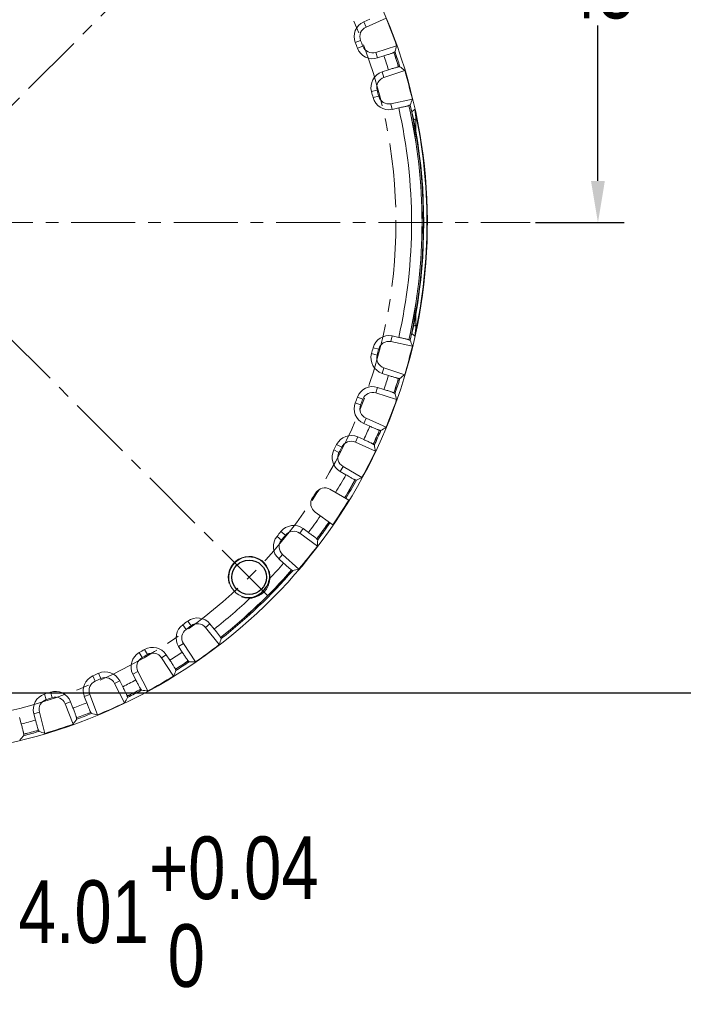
# Model space of a CAD drawing. Extents: x 695 to 3294, y -288 to 575.
# Tile 17 of 83: x 1244 to 1308, y -92 to 2. Entities that reach past the tile are written whole.
import ezdxf

# ---------------------------------------------------------------- set-up
doc = ezdxf.new("R2010")
doc.units = 0
doc.header["$LTSCALE"] = 16.335
doc.header["$PDMODE"] = 3
doc.header["$PDSIZE"] = 4
doc.linetypes.add('CENTER', pattern=[0.6, 0.375, -0.075, 0.075, -0.075])
doc.layers.get('Defpoints').update_dxf_attribs({"linetype": 'CONTINUOUS'})
doc.layers.add('3_ALL_AXES', color=7, linetype='CONTINUOUS')
doc.layers.add('6_ALL_SURFS', color=7, linetype='CONTINUOUS')
for name, color, linetype, lineweight in [('7_ALL_FEATURES', 7, 'CONTINUOUS', 15), ('dim', 3, 'CONTINUOUS', 13), ('中心', 6, 'CENTER', 13)]:
    doc.layers.add(name, color=color, linetype=linetype, lineweight=lineweight)
doc.styles.get("Standard").update_dxf_attribs({"font": 'txt', "width": 0.8})
doc.dimstyles.get("Standard").update_dxf_attribs({"dimtxt": 3, "dimasz": 3, "dimexe": 2.5, "dimexo": 0.5, "dimtad": 1, "dimdsep": 46, "dimtxsty": 'Standard', "dimcen": 0.09, "dimadec": 0, "dimazin": 0, "dimtol": 1, "dimtp": 0.01, "dimtm": 0.01, "dimtfac": 1, "dimtofl": 0, "dimtmove": 0, "dimatfit": 3, "dimfxl": 1, "dimtolj": 1, "dimarcsym": 0})

# ---------------------------------------------------------------- blocks, each defined once
blk = doc.blocks.new('*D8')
at = {"layer": 'Defpoints', "color": 0, "transparency": 16777216}
for p in [(1235.629, 27.977), (1236.15, -62.023), (1313.24, -62.023)]:
    blk.add_point(p, dxfattribs=at)
at = {"layer": 'dim', "color": 0, "lineweight": -2, "transparency": 16777216}
for p, q in [((1236.129, 27.977), (1315.74, 27.977)), ((1313.24, 23.977), (1313.24, -13.398)), ((1313.24, -58.023), (1313.24, -20.648)), ((1236.65, -62.023), (1315.74, -62.023))]:
    blk.add_line(p, q, dxfattribs=at)
at = {"layer": 'dim', "color": 0, "transparency": 16777216}
for points in [[(1312.574, 23.977), (1313.907, 23.977), (1313.24, 27.977)], [(1312.574, -58.023), (1313.907, -58.023), (1313.24, -62.023)]]:
    blk.add_solid(points, dxfattribs=at)
at = {"layer": 'dim', "color": 0, "transparency": 16777216, "insert": (1313.24, -17.023), "char_height": 6, "attachment_point": 5}
blk.add_mtext('\\A1;90', dxfattribs=at)
blk = doc.blocks.new('*D10')
at = {"layer": 'Defpoints', "color": 0, "transparency": 16777216}
for p in [(1230.074, -63.274), (1234.084, -63.273), (1234.084, -82.97)]:
    blk.add_point(p, dxfattribs=at)
at = {"layer": 'dim', "color": 0, "lineweight": -2, "transparency": 16777216}
for p, q in [((1230.074, -63.774), (1230.074, -85.47)), ((1234.084, -63.773), (1234.084, -85.47)), ((1226.074, -82.97), (1222.074, -82.97)), ((1238.084, -82.97), (1242.084, -82.97))]:
    blk.add_line(p, q, dxfattribs=at)
at = {"layer": 'dim', "color": 0, "transparency": 16777216}
for points in [[(1226.074, -82.304), (1226.074, -83.637), (1230.074, -82.97)], [(1238.084, -82.304), (1238.084, -83.637), (1234.084, -82.97)]]:
    blk.add_solid(points, dxfattribs=at)
at = {"layer": 'dim', "color": 0, "transparency": 16777216, "insert": (1258.309, -82.97), "char_height": 6, "attachment_point": 5}
blk.add_mtext('\\A1;4.01\\S+0.04^  0;', dxfattribs=at)
blk = doc.blocks.new('*D11')
at = {"layer": 'Defpoints', "color": 0, "transparency": 16777216}
for p in [(1204.976, 22.593), (1259.181, -56.64)]:
    blk.add_point(p, dxfattribs=at)
at = {"layer": 'dim', "color": 0, "lineweight": -2, "transparency": 16777216}
for p, q in [((1212.765, 11.208), (1207.235, 19.292)), ((1216.765, 11.208), (1212.765, 11.208))]:
    blk.add_line(p, q, dxfattribs=at)
at = {"layer": 'dim', "color": 0, "transparency": 16777216}
blk.add_solid([(1207.785, 19.668), (1206.685, 18.915), (1204.976, 22.593)], dxfattribs=at)
at = {"layer": 'dim', "color": 0, "transparency": 16777216, "insert": (1223.79, 11.208), "char_height": 6, "attachment_point": 5}
blk.add_mtext('\\A1;∅96', dxfattribs=at)
blk = doc.blocks.new('*D14')
at = {"layer": 'Defpoints', "color": 0, "transparency": 16777216}
for p in [(1250.4, 30.572), (1213.758, -64.619)]:
    blk.add_point(p, dxfattribs=at)
at = {"layer": 'dim', "color": 0, "lineweight": -2, "transparency": 16777216}
for p, q in [((1256.594, 46.664), (1251.837, 34.305)), ((1260.594, 46.664), (1256.594, 46.664)), ((1232.079, -17.523), (1232.079, -16.523)), ((1231.579, -17.023), (1232.579, -17.023))]:
    blk.add_line(p, q, dxfattribs=at)
at = {"layer": 'dim', "color": 0, "transparency": 16777216}
blk.add_solid([(1251.214, 34.545), (1252.459, 34.066), (1250.4, 30.572)], dxfattribs=at)
at = {"layer": 'dim', "color": 0, "transparency": 16777216, "insert": (1268.819, 46.664), "char_height": 6, "attachment_point": 5}
blk.add_mtext('\\A1;∅102', dxfattribs=at)
blk = doc.blocks.new('*D15')
at = {"layer": 'Defpoints', "color": 0, "transparency": 16777216}
for p in [(1236.129, 27.977), (1292.925, -17.023), (1299.413, -17.023)]:
    blk.add_point(p, dxfattribs=at)
at = {"layer": 'dim', "color": 0, "lineweight": -2, "transparency": 16777216}
for p, q in [((1236.629, 27.977), (1301.913, 27.977)), ((1299.413, 23.977), (1299.413, 9.102)), ((1299.413, -13.023), (1299.413, 1.852)), ((1293.425, -17.023), (1301.913, -17.023))]:
    blk.add_line(p, q, dxfattribs=at)
at = {"layer": 'dim', "color": 0, "transparency": 16777216}
for points in [[(1298.746, 23.977), (1300.079, 23.977), (1299.413, 27.977)], [(1298.746, -13.023), (1300.079, -13.023), (1299.413, -17.023)]]:
    blk.add_solid(points, dxfattribs=at)
at = {"layer": 'dim', "color": 0, "transparency": 16777216, "insert": (1299.413, 5.477), "char_height": 6, "attachment_point": 5}
blk.add_mtext('\\A1;45', dxfattribs=at)
blk = doc.blocks.new('*D21')
at = {"layer": 'Defpoints', "color": 0, "transparency": 16777216}
for p in [(1196.394, 18.661), (1202.861, -0.155), (1160.788, -17.023), (1292.925, -17.023), (1267.763, -52.708)]:
    blk.add_point(p, dxfattribs=at)
at = {"layer": 'dim', "color": 0, "lineweight": -2, "transparency": 16777216}
for start, end in [(141.79715, 150.65079), (164.02395, 173.20285)]:
    blk.add_arc((1232.079, -17.023), 33.737, start, end, dxfattribs=at)
at = {"layer": 'dim', "color": 0, "transparency": 16777216}
for points in [[(1205.068, 4.284), (1206.066, 3.399), (1208.223, 6.832)], [(1199.244, -13.07), (1197.913, -12.991), (1198.341, -17.023)]]:
    blk.add_solid(points, dxfattribs=at)
at = {"layer": 'dim', "color": 0, "transparency": 16777216, "insert": (1200.909, -4.113), "char_height": 6, "attachment_point": 5}
blk.add_mtext('\\A1;45°', dxfattribs=at)

msp = doc.modelspace()

# ---------------------------------------------------------------- linework, layer by layer
at = {"layer": '3_ALL_AXES', "color": 7, "linetype": 'Continuous'}
msp.add_circle((1266.02, -50.965), 1.65, dxfattribs=at)
at = {"layer": '6_ALL_SURFS', "color": 7, "linetype": 'Continuous'}
msp.add_open_spline([(1266.16, -52.909), (1266.274, -52.901), (1266.498, -52.85), (1266.912, -52.662), (1267.365, -52.31), (1267.717, -51.857), (1267.906, -51.442), (1267.957, -51.218), (1267.965, -51.105)], degree=3, knots=[0, 0, 0, 0, 0.125164, 0.25019, 0.499998, 0.74981, 0.874836, 1, 1, 1, 1], dxfattribs=at)
at = {"layer": '7_ALL_FEATURES', "color": 7, "linetype": 'Continuous'}
for p, q in [((1277.573, 2.461), (1276.988, 2.2)), ((1279.125, 2.551), (1277.213, 1.697)), ((1278.146, -0.734), (1280.139, -0.09)), ((1279.873, -0.714), (1279.868, -0.73)), ((1278.316, -1.259), (1278.925, -1.062)), ((1279.36, -2.401), (1278.751, -2.6)), ((1280.914, -2.473), (1278.923, -3.124)), ((1280.318, -2.115), (1280.331, -2.125)), ((1279.596, -5.639), (1281.646, -5.207)), ((1280.337, -6.046), (1279.71, -6.178)), ((1281.316, -5.8), (1281.31, -5.815)), ((1280.337, -28.001), (1279.71, -27.869)), ((1281.31, -28.232), (1281.316, -28.247)), ((1279.596, -28.408), (1281.646, -28.84)), ((1280.914, -31.573), (1278.923, -30.923)), ((1279.36, -31.646), (1278.751, -31.447)), ((1280.331, -31.922), (1280.318, -31.932)), ((1278.316, -32.788), (1278.925, -32.985)), ((1278.146, -33.313), (1280.139, -33.957)), ((1279.868, -33.317), (1279.873, -33.333)), ((1279.125, -36.598), (1277.213, -35.743)), ((1277.573, -36.508), (1276.988, -36.247)), ((1276.414, -37.535), (1277, -37.794)), ((1278.509, -36.884), (1278.496, -36.893)), ((1276.191, -38.039), (1278.106, -38.888)), ((1277.903, -38.223), (1277.906, -38.239)), ((1276.821, -41.409), (1275.009, -40.359)), ((1275.287, -41.157), (1274.733, -40.836)), ((1276.179, -41.628), (1276.165, -41.636)), ((1273.753, -42.535), (1275.568, -43.579)), ((1274.027, -45.952), (1272.335, -44.718)), ((1270.858, -46.751), (1272.554, -47.979)), ((1271.181, -46.304), (1271.7, -46.68)), ((1272.494, -47.287), (1272.494, -47.303)), ((1270.774, -50.178), (1269.219, -48.774)), ((1269.325, -49.613), (1268.85, -49.184)), ((1270.1, -50.26), (1270.084, -50.264)), ((1262.674, -55.924), (1262.27, -55.427)), ((1263.163, -57.401), (1261.842, -55.775)), ((1259.736, -57.305), (1260.874, -59.064)), ((1263.284, -56.717), (1263.279, -56.732)), ((1258.44, -58.909), (1258.091, -58.373)), ((1259.273, -57.605), (1259.621, -58.143)), ((1258.772, -60.429), (1257.629, -58.674)), ((1260.202, -58.968), (1260.186, -58.968)), ((1254.882, -60.225), (1255.172, -60.796)), ((1255.374, -59.976), (1256.322, -61.843)), ((1258.964, -59.761), (1258.958, -59.776)), ((1254.089, -62.981), (1253.135, -61.116)), ((1253.918, -61.436), (1253.626, -60.865)), ((1250.756, -62.175), (1251.504, -64.132)), ((1255.664, -61.678), (1255.648, -61.676)), ((1249.164, -65.03), (1248.411, -63.076)), ((1249.156, -63.475), (1248.925, -62.877)), ((1250.242, -62.372), (1250.47, -62.97)), ((1254.35, -62.337), (1254.342, -62.351)), ((1245.567, -64.641), (1245.402, -64.022)), ((1245.935, -63.88), (1246.474, -65.904)), ((1250.867, -63.898), (1250.851, -63.895)), ((1244.207, -65.006), (1244.04, -64.387)), ((1249.491, -64.417), (1249.482, -64.43)), ((1245.864, -65.605), (1245.849, -65.6)), ((1244.442, -65.977), (1244.431, -65.989))]:
    msp.add_line(p, q, dxfattribs=at)
at = {"layer": '7_ALL_FEATURES', "color": 9, "linetype": 'Continuous'}
for p, q in [((1276.988, 2.2), (1277.213, 1.697)), ((1276.176, 0.219), (1276.69, 0.419)), ((1276.387, -0.33), (1276.903, -0.135)), ((1278.316, -1.259), (1278.146, -0.734)), ((1278.751, -2.6), (1278.923, -3.124)), ((1277.737, -4.485), (1278.269, -4.339)), ((1277.889, -5.053), (1278.423, -4.913)), ((1279.71, -6.178), (1279.596, -5.639)), ((1279.596, -28.408), (1279.71, -27.869)), ((1278.423, -29.134), (1277.889, -28.994)), ((1278.269, -29.708), (1277.737, -29.562)), ((1278.923, -30.923), (1278.751, -31.447)), ((1278.146, -33.313), (1278.316, -32.788)), ((1276.903, -33.912), (1276.387, -33.717)), ((1276.69, -34.466), (1276.176, -34.266)), ((1277.213, -35.743), (1276.988, -36.247)), ((1276.191, -38.039), (1276.414, -37.535)), ((1274.892, -38.504), (1274.399, -38.257)), ((1274.622, -39.034), (1274.133, -38.781)), ((1275.009, -40.359), (1274.733, -40.836)), ((1269.116, -47.398), (1268.69, -47.049)), ((1269.49, -46.936), (1269.06, -46.592)), ((1270.858, -46.751), (1271.181, -46.304)), ((1269.219, -48.774), (1268.85, -49.184)), ((1259.671, -55.501), (1259.993, -55.949)), ((1260.147, -55.156), (1260.473, -55.6)), ((1262.27, -55.427), (1261.842, -55.775)), ((1259.273, -57.605), (1259.736, -57.305)), ((1255.498, -58.175), (1255.771, -58.654)), ((1256.007, -57.881), (1256.286, -58.357)), ((1258.091, -58.373), (1257.629, -58.674)), ((1251.605, -60.158), (1251.832, -60.661)), ((1254.882, -60.225), (1255.374, -59.976)), ((1251.068, -60.397), (1251.29, -60.902)), ((1253.626, -60.865), (1253.135, -61.116)), ((1246.431, -62.145), (1246.598, -62.67)), ((1246.989, -61.963), (1247.163, -62.486)), ((1250.242, -62.372), (1250.756, -62.175)), ((1248.925, -62.877), (1248.411, -63.076)), ((1245.402, -64.022), (1245.935, -63.88))]:
    msp.add_line(p, q, dxfattribs=at)
at = {"layer": '7_ALL_FEATURES', "color": 7, "linetype": 'Continuous'}
for centre, radius, start, end in [((1232.079, -17.023), 51, 229.74091, 168.61894), ((1277.621, 0.784), 1.551, 114.09, 201.35544), ((1232.079, -17.023), 50.956, 19.40897, 22.59103), ((1277.621, 0.784), 1, 114.09, 201.35544), ((1232.079, -17.023), 47.349, 20.64456, 21.35544), ((1232.079, -17.023), 47.9, 20.64456, 21.35544), ((1277.839, 0.217), 1.551, 200.64456, 287.91), ((1277.839, 0.217), 1, 200.64456, 287.91), ((1232.079, -17.023), 50.5, 17.15844, 18.84156), ((1279.233, -4.074), 1.551, 108.09, 195.35544), ((1232.079, -17.023), 50.956, 13.40897, 16.59103), ((1279.233, -4.074), 1, 108.09, 195.35544), ((1232.079, -17.023), 47.349, 14.64456, 15.35544), ((1232.079, -17.023), 47.9, 14.64456, 15.35544), ((1279.39, -4.66), 1.551, 194.64456, 281.91), ((1279.39, -4.66), 1, 194.64456, 281.91), ((1232.079, -17.023), 50.5, 347.15844, 12.84156), ((1232.079, -17.023), 50.654, 347.91819, 12.08181), ((1276.934, -7.213), 5.046, 359.83681, 12.08749), ((1704.64, -8.241), 422.661, 179.86258, 180.00423), ((1636.565, -25.885), 354.586, 179.98217, 180.15102), ((1276.931, -26.834), 5.049, 347.9159, 0.15981), ((1279.39, -29.386), 1.551, 78.09, 165.35544), ((1232.079, -17.023), 47.349, 344.64456, 345.35544), ((1232.079, -17.023), 47.9, 344.64456, 345.35544), ((1279.39, -29.386), 1, 78.09, 165.35544), ((1232.079, -17.023), 50.956, 343.40897, 346.59103), ((1279.233, -29.972), 1.551, 164.64456, 251.91), ((1279.233, -29.972), 1, 164.64456, 251.91), ((1232.079, -17.023), 50.5, 341.15844, 342.84156), ((1277.839, -34.264), 1.551, 72.09, 159.35544), ((1232.079, -17.023), 47.349, 338.64456, 339.35544), ((1232.079, -17.023), 47.9, 338.64456, 339.35544), ((1277.839, -34.264), 1, 72.09, 159.35544), ((1277.621, -34.83), 1.551, 158.64456, 245.91), ((1277.621, -34.83), 1, 158.64456, 245.91), ((1232.079, -17.023), 50.956, 337.40897, 340.59103), ((1275.786, -38.953), 1.551, 66.09, 153.35544), ((1232.079, -17.023), 50.5, 335.15844, 336.84156), ((1232.079, -17.023), 47.349, 332.64456, 333.35544), ((1232.079, -17.023), 47.9, 332.64456, 333.35544), ((1275.786, -38.953), 1, 66.09, 153.35544), ((1275.51, -39.493), 1.551, 152.64456, 239.91), ((1275.51, -39.493), 1, 152.64456, 239.91), ((1232.079, -17.023), 50.956, 331.40897, 334.59103), ((1273.254, -43.401), 1, 60.09, 147.35544), ((1232.079, -17.023), 50.5, 328.57748, 330.84156), ((1232.079, -17.023), 47.9, 326.64456, 327.35544), ((1272.924, -43.91), 1, 146.64456, 233.91), ((1232.079, -17.023), 50.956, 325.40897, 328.59103), ((1270.271, -47.561), 1.551, 54.09, 141.35544), ((1232.079, -17.023), 50.5, 323.15844, 325.42252), ((1269.889, -48.032), 1.551, 140.64456, 227.91), ((1232.079, -17.023), 47.349, 320.64456, 321.35544), ((1232.079, -17.023), 47.9, 320.64456, 321.35544), ((1270.271, -47.561), 1, 54.09, 141.35544), ((1269.889, -48.032), 1, 140.64456, 227.91), ((1232.079, -17.023), 50.956, 319.40897, 322.59103), ((1266.02, -50.965), 1.95, 355.86617, 274.13758), ((1232.079, -17.023), 50.5, 308.15834, 318.84156), ((1260.575, -56.762), 1.551, 125.6446, 212.912), ((1232.079, -17.023), 47.349, 305.6446, 306.3554), ((1232.079, -17.023), 47.9, 305.6446, 306.3554), ((1261.066, -56.405), 1.551, 39.088, 126.3554), ((1261.066, -56.405), 1, 39.088, 126.3554), ((1260.575, -56.762), 1, 125.6446, 212.912), ((1232.079, -17.023), 50.956, 304.40909, 307.59091), ((1256.266, -59.523), 1.551, 119.6446, 206.912), ((1232.079, -17.023), 47.349, 299.6446, 300.3554), ((1232.079, -17.023), 47.9, 299.6446, 300.3554), ((1256.791, -59.22), 1.551, 33.088, 120.3554), ((1256.791, -59.22), 1, 33.088, 120.3554), ((1256.266, -59.523), 1, 119.6446, 206.912), ((1232.079, -17.023), 50.5, 302.15834, 303.84166), ((1232.079, -17.023), 47.349, 293.6446, 294.3554), ((1252.245, -61.572), 1.551, 27.088, 114.3554), ((1251.691, -61.818), 1.551, 113.6446, 200.912), ((1251.691, -61.818), 1, 113.6446, 200.912), ((1232.079, -17.023), 47.9, 293.6446, 294.3554), ((1252.245, -61.572), 1, 27.088, 114.3554), ((1232.079, -17.023), 50.956, 298.40909, 301.59091), ((1246.901, -63.623), 1.551, 107.6446, 194.912), ((1232.079, -17.023), 47.349, 287.6446, 288.3554), ((1247.478, -63.435), 1.551, 21.088, 108.3554), ((1232.079, -17.023), 50.5, 296.15834, 297.84166), ((1246.901, -63.623), 1, 107.6446, 194.912), ((1232.079, -17.023), 47.9, 287.6446, 288.3554), ((1247.478, -63.435), 1, 21.088, 108.3554), ((1232.079, -17.023), 50.956, 292.40909, 295.59091), ((1232.079, -17.023), 50.5, 290.15834, 291.84166), ((1232.079, -17.023), 50.5, 284.15834, 285.84166), ((1232.079, -17.023), 50.956, 286.40909, 289.59091)]:
    msp.add_arc(centre, radius, start, end, dxfattribs=at)
at = {"layer": '7_ALL_FEATURES', "color": 9, "linetype": 'Continuous'}
for centre, radius, start, end in [((1232.079, -17.023), 50.491, 17.17365, 18.82635), ((1232.079, -17.023), 50.621, 17.15126, 18.84874), ((1232.079, -17.023), 49.491, 17.18493, 18.81507), ((1232.079, -17.023), 49.491, 347.18493, 12.81507), ((1232.079, -17.023), 50.491, 347.17365, 12.82635), ((1232.079, -17.023), 50.621, 347.15126, 12.84874), ((1273.684, 1.532), 11.229, 314.90304, 316.78616), ((1232.079, -17.023), 50.962, 347.6876, 12.3124), ((1259.703, -43.227), 42.335, 58.25028, 58.66058), ((1232.079, -17.023), 50.662, 350.05296, 9.94704), ((1259.709, 9.17), 42.323, 301.34568, 301.74976), ((1273.735, -35.53), 11.158, 43.20787, 45.10294), ((1232.079, -17.023), 49.491, 341.18493, 342.81507), ((1232.079, -17.023), 50.491, 341.17365, 342.82635), ((1232.079, -17.023), 50.621, 341.15126, 342.84874), ((1232.079, -17.023), 49.491, 335.18493, 336.81507), ((1232.079, -17.023), 50.491, 335.17365, 336.82635), ((1232.079, -17.023), 50.621, 335.15126, 336.84874), ((1232.079, -17.023), 49.491, 328.54664, 330.81507), ((1232.079, -17.023), 50.491, 328.57721, 330.82635), ((1232.079, -17.023), 50.621, 328.58109, 330.84874), ((1232.079, -17.023), 49.491, 323.18493, 325.45336), ((1232.079, -17.023), 50.491, 323.17365, 325.42279), ((1232.079, -17.023), 50.621, 323.15126, 325.41891), ((1232.079, -17.023), 49.491, 316.47724, 318.81507), ((1232.079, -17.023), 50.491, 308.17355, 318.82635), ((1232.079, -17.023), 50.621, 308.15116, 318.84874), ((1232.079, -17.023), 49.491, 308.18487, 313.52287), ((1232.079, -17.023), 49.491, 302.18487, 303.81513), ((1232.079, -17.023), 50.491, 302.17355, 303.82645), ((1232.079, -17.023), 50.621, 302.15116, 303.84884), ((1232.079, -17.023), 49.491, 296.18487, 297.81513), ((1232.079, -17.023), 50.491, 296.17355, 297.82645), ((1232.079, -17.023), 50.621, 296.15116, 297.84884), ((1232.079, -17.023), 49.491, 290.18487, 291.81513), ((1232.079, -17.023), 50.491, 290.17355, 291.82645), ((1232.079, -17.023), 50.621, 290.15116, 291.84884), ((1232.079, -17.023), 49.491, 284.18487, 285.81513), ((1232.079, -17.023), 50.491, 284.17355, 285.82645), ((1232.079, -17.023), 50.621, 284.15116, 285.84884)]:
    msp.add_arc(centre, radius, start, end, dxfattribs=at)
at = {"layer": '7_ALL_FEATURES', "color": 7, "linetype": 'Continuous'}
for centre, major_axis, start_param, end_param in [((1213.608, 40.128), (-27.709, 85.737), -2.28813, -2.280736), ((1250.728, -74.116), (-27.978, 85.65), -0.860856, -0.853463), ((1219.683, 41.745), (-18.595, 88.164), -2.28813, -2.280736), ((1219.683, -75.792), (18.595, 88.164), -0.860856, -0.853463), ((1250.728, 40.069), (27.978, 85.65), -2.28813, -2.280736), ((1213.608, -74.174), (27.709, 85.737), -0.860856, -0.853463), ((1256.594, 37.807), (36.778, 82.256), -2.28813, -2.280736), ((1207.736, -71.931), (36.519, 82.371), -0.860856, -0.853463), ((1262.191, 34.944), (45.174, 77.961), -2.28813, -2.280736), ((1196.852, -65.67), (52.847, 72.979), -0.860856, -0.853463), ((1272.338, 27.548), (60.396, 66.865), -2.28813, -2.280736), ((1185.459, -54.894), (69.938, 56.813), -0.860831, -0.853438), ((1282.502, 15.612), (75.644, 48.959), -2.288155, -2.280761), ((1181.756, -49.813), (75.494, 49.191), -0.860831, -0.853438), ((1285.637, 10.162), (80.348, 40.784), -2.288155, -2.280761), ((1178.604, -44.374), (80.222, 41.03), -0.860831, -0.853438), ((1288.185, 4.415), (84.171, 32.162), -2.288155, -2.280761), ((1176.038, -38.634), (84.071, 32.42), -0.860831, -0.853438), ((1290.119, -1.567), (87.071, 23.187), -2.288155, -2.280761), ((1174.086, -32.658), (87, 23.455), -0.860831, -0.853438)]:
    msp.add_ellipse(centre, major_axis=major_axis, ratio=0.745432, start_param=start_param, end_param=end_param, dxfattribs=at)
for points, knots in [([(1279.868, -0.73), (1279.868, -0.732), (1279.86, -0.736), (1279.847, -0.743), (1279.823, -0.753), (1279.792, -0.765), (1279.752, -0.781), (1279.684, -0.806), (1279.582, -0.842), (1279.441, -0.891), (1279.28, -0.945), (1279.106, -1.003), (1278.986, -1.042), (1278.925, -1.062)], [0, 0, 0, 0, 0.006852, 0.022759, 0.047765, 0.081729, 0.124319, 0.175123, 0.299535, 0.450195, 0.621526, 0.807319, 1, 1, 1, 1]), ([(1279.985, -0.669), (1279.985, -0.67), (1279.981, -0.672), (1279.976, -0.675), (1279.967, -0.679), (1279.948, -0.687), (1279.916, -0.699), (1279.888, -0.709), (1279.873, -0.714)], [0, 0, 0, 0, 0.023487, 0.076568, 0.159656, 0.27235, 0.583338, 1, 1, 1, 1]), ([(1279.36, -2.401), (1279.421, -2.381), (1279.542, -2.342), (1279.716, -2.286), (1279.878, -2.236), (1280.02, -2.193), (1280.125, -2.162), (1280.195, -2.142), (1280.236, -2.131), (1280.268, -2.123), (1280.293, -2.117), (1280.308, -2.115), (1280.317, -2.114), (1280.318, -2.115)], [0, 0, 0, 0, 0.192681, 0.378474, 0.549805, 0.700465, 0.824877, 0.875681, 0.918271, 0.952235, 0.977241, 0.993148, 1, 1, 1, 1]), ([(1280.331, -2.125), (1280.347, -2.12), (1280.375, -2.112), (1280.408, -2.103), (1280.428, -2.099), (1280.438, -2.096), (1280.444, -2.096), (1280.447, -2.095), (1280.448, -2.096)], [0, 0, 0, 0, 0.416662, 0.72765, 0.840344, 0.923432, 0.976513, 1, 1, 1, 1]), ([(1281.31, -5.815), (1281.309, -5.817), (1281.301, -5.819), (1281.287, -5.825), (1281.262, -5.833), (1281.23, -5.842), (1281.189, -5.853), (1281.118, -5.871), (1281.013, -5.896), (1280.868, -5.93), (1280.703, -5.967), (1280.523, -6.006), (1280.4, -6.033), (1280.337, -6.046)], [0, 0, 0, 0, 0.006852, 0.022759, 0.047765, 0.081729, 0.124319, 0.175123, 0.299535, 0.450195, 0.621526, 0.807319, 1, 1, 1, 1]), ([(1281.432, -5.767), (1281.431, -5.767), (1281.428, -5.769), (1281.423, -5.771), (1281.413, -5.774), (1281.393, -5.78), (1281.36, -5.788), (1281.332, -5.796), (1281.316, -5.8)], [0, 0, 0, 0, 0.023487, 0.076568, 0.159656, 0.27235, 0.583338, 1, 1, 1, 1]), ([(1280.337, -28.001), (1280.4, -28.014), (1280.523, -28.04), (1280.703, -28.08), (1280.868, -28.117), (1281.013, -28.151), (1281.118, -28.176), (1281.189, -28.194), (1281.23, -28.205), (1281.262, -28.214), (1281.287, -28.221), (1281.301, -28.227), (1281.309, -28.23), (1281.31, -28.232)], [0, 0, 0, 0, 0.192681, 0.378474, 0.549805, 0.700465, 0.824877, 0.875681, 0.918271, 0.952235, 0.977241, 0.993148, 1, 1, 1, 1]), ([(1281.316, -28.247), (1281.332, -28.251), (1281.36, -28.258), (1281.393, -28.267), (1281.413, -28.273), (1281.423, -28.276), (1281.428, -28.278), (1281.431, -28.279), (1281.432, -28.28)], [0, 0, 0, 0, 0.416662, 0.72765, 0.840344, 0.923432, 0.976513, 1, 1, 1, 1]), ([(1280.318, -31.932), (1280.317, -31.933), (1280.308, -31.931), (1280.293, -31.93), (1280.268, -31.924), (1280.236, -31.916), (1280.195, -31.904), (1280.125, -31.885), (1280.02, -31.854), (1279.878, -31.811), (1279.716, -31.76), (1279.542, -31.705), (1279.421, -31.666), (1279.36, -31.646)], [0, 0, 0, 0, 0.006852, 0.022759, 0.047765, 0.081729, 0.124319, 0.175123, 0.299535, 0.450195, 0.621526, 0.807319, 1, 1, 1, 1]), ([(1280.448, -31.951), (1280.447, -31.952), (1280.444, -31.951), (1280.438, -31.951), (1280.428, -31.948), (1280.408, -31.944), (1280.375, -31.935), (1280.347, -31.926), (1280.331, -31.922)], [0, 0, 0, 0, 0.023487, 0.076568, 0.159656, 0.27235, 0.583338, 1, 1, 1, 1]), ([(1278.925, -32.985), (1278.986, -33.005), (1279.106, -33.044), (1279.28, -33.102), (1279.441, -33.156), (1279.582, -33.205), (1279.684, -33.241), (1279.752, -33.266), (1279.792, -33.281), (1279.823, -33.294), (1279.847, -33.304), (1279.86, -33.311), (1279.868, -33.315), (1279.868, -33.317)], [0, 0, 0, 0, 0.192681, 0.378474, 0.549805, 0.700465, 0.824877, 0.875681, 0.918271, 0.952235, 0.977241, 0.993148, 1, 1, 1, 1]), ([(1279.873, -33.333), (1279.888, -33.338), (1279.916, -33.348), (1279.948, -33.36), (1279.967, -33.368), (1279.976, -33.372), (1279.981, -33.375), (1279.985, -33.377), (1279.985, -33.377)], [0, 0, 0, 0, 0.416662, 0.72765, 0.840344, 0.923432, 0.976513, 1, 1, 1, 1]), ([(1278.496, -36.893), (1278.494, -36.894), (1278.486, -36.891), (1278.471, -36.888), (1278.447, -36.879), (1278.415, -36.868), (1278.376, -36.852), (1278.308, -36.826), (1278.208, -36.784), (1278.07, -36.726), (1277.915, -36.659), (1277.747, -36.586), (1277.632, -36.534), (1277.573, -36.508)], [0, 0, 0, 0, 0.006852, 0.022759, 0.047765, 0.081729, 0.124319, 0.175123, 0.299535, 0.450195, 0.621526, 0.807319, 1, 1, 1, 1]), ([(1278.623, -36.925), (1278.622, -36.926), (1278.619, -36.925), (1278.613, -36.924), (1278.603, -36.92), (1278.584, -36.914), (1278.552, -36.901), (1278.525, -36.89), (1278.509, -36.884)], [0, 0, 0, 0, 0.023487, 0.076568, 0.159656, 0.27235, 0.583338, 1, 1, 1, 1]), ([(1277, -37.794), (1277.059, -37.82), (1277.174, -37.872), (1277.341, -37.948), (1277.495, -38.018), (1277.63, -38.081), (1277.728, -38.128), (1277.793, -38.161), (1277.831, -38.18), (1277.861, -38.196), (1277.883, -38.208), (1277.895, -38.216), (1277.903, -38.221), (1277.903, -38.223)], [0, 0, 0, 0, 0.192681, 0.378474, 0.549805, 0.700465, 0.824877, 0.875681, 0.918271, 0.952235, 0.977241, 0.993148, 1, 1, 1, 1]), ([(1277.906, -38.239), (1277.921, -38.246), (1277.948, -38.259), (1277.978, -38.274), (1277.996, -38.284), (1278.005, -38.289), (1278.01, -38.293), (1278.013, -38.295), (1278.013, -38.295)], [0, 0, 0, 0, 0.416662, 0.72765, 0.840344, 0.923432, 0.976513, 1, 1, 1, 1]), ([(1276.165, -41.636), (1276.163, -41.637), (1276.155, -41.633), (1276.14, -41.628), (1276.117, -41.617), (1276.087, -41.603), (1276.049, -41.583), (1275.985, -41.549), (1275.889, -41.498), (1275.759, -41.426), (1275.611, -41.343), (1275.452, -41.252), (1275.343, -41.189), (1275.287, -41.157)], [0, 0, 0, 0, 0.006852, 0.022759, 0.047765, 0.081729, 0.124319, 0.175123, 0.299535, 0.450195, 0.621526, 0.807319, 1, 1, 1, 1]), ([(1276.288, -41.682), (1276.287, -41.682), (1276.283, -41.681), (1276.278, -41.679), (1276.268, -41.675), (1276.25, -41.666), (1276.22, -41.65), (1276.194, -41.636), (1276.179, -41.628)], [0, 0, 0, 0, 0.023487, 0.076568, 0.159656, 0.27235, 0.583338, 1, 1, 1, 1]), ([(1271.7, -46.68), (1271.752, -46.718), (1271.854, -46.792), (1272.002, -46.901), (1272.138, -47.002), (1272.256, -47.092), (1272.343, -47.158), (1272.399, -47.203), (1272.433, -47.23), (1272.458, -47.252), (1272.478, -47.268), (1272.488, -47.279), (1272.495, -47.285), (1272.494, -47.287)], [0, 0, 0, 0, 0.192681, 0.378474, 0.549805, 0.700465, 0.824877, 0.875681, 0.918271, 0.952235, 0.977241, 0.993148, 1, 1, 1, 1]), ([(1272.494, -47.303), (1272.507, -47.314), (1272.53, -47.332), (1272.557, -47.353), (1272.572, -47.366), (1272.58, -47.373), (1272.584, -47.377), (1272.586, -47.38), (1272.586, -47.381)], [0, 0, 0, 0, 0.416662, 0.72765, 0.840344, 0.923432, 0.976513, 1, 1, 1, 1]), ([(1270.084, -50.264), (1270.082, -50.264), (1270.075, -50.259), (1270.062, -50.252), (1270.042, -50.236), (1270.015, -50.215), (1269.982, -50.188), (1269.926, -50.142), (1269.843, -50.072), (1269.731, -49.974), (1269.604, -49.862), (1269.467, -49.74), (1269.373, -49.656), (1269.325, -49.613)], [0, 0, 0, 0, 0.006852, 0.022759, 0.047765, 0.081729, 0.124319, 0.175123, 0.299535, 0.450195, 0.621526, 0.807319, 1, 1, 1, 1]), ([(1270.195, -50.334), (1270.194, -50.335), (1270.191, -50.333), (1270.186, -50.33), (1270.177, -50.323), (1270.161, -50.311), (1270.135, -50.289), (1270.113, -50.271), (1270.1, -50.26)], [0, 0, 0, 0, 0.023487, 0.076568, 0.159656, 0.27235, 0.583338, 1, 1, 1, 1]), ([(1262.674, -55.924), (1262.715, -55.974), (1262.794, -56.073), (1262.909, -56.216), (1263.014, -56.349), (1263.105, -56.466), (1263.171, -56.553), (1263.214, -56.611), (1263.24, -56.645), (1263.259, -56.673), (1263.273, -56.694), (1263.28, -56.707), (1263.285, -56.714), (1263.284, -56.717)], [0, 0, 0, 0, 0.192681, 0.378474, 0.549804, 0.700465, 0.824877, 0.875681, 0.918271, 0.952235, 0.977241, 0.993148, 1, 1, 1, 1]), ([(1263.279, -56.732), (1263.29, -56.745), (1263.307, -56.769), (1263.327, -56.796), (1263.339, -56.813), (1263.345, -56.821), (1263.347, -56.827), (1263.349, -56.83), (1263.349, -56.831)], [0, 0, 0, 0, 0.416662, 0.72765, 0.840343, 0.923432, 0.976512, 1, 1, 1, 1]), ([(1260.186, -58.968), (1260.184, -58.968), (1260.178, -58.961), (1260.168, -58.95), (1260.152, -58.93), (1260.132, -58.903), (1260.107, -58.868), (1260.065, -58.809), (1260.003, -58.72), (1259.92, -58.596), (1259.826, -58.455), (1259.725, -58.302), (1259.656, -58.196), (1259.621, -58.143)], [0, 0, 0, 0, 0.006852, 0.022759, 0.047765, 0.081729, 0.124319, 0.175123, 0.299535, 0.450196, 0.621526, 0.807319, 1, 1, 1, 1]), ([(1258.44, -58.909), (1258.475, -58.963), (1258.544, -59.069), (1258.643, -59.224), (1258.733, -59.367), (1258.812, -59.493), (1258.869, -59.586), (1258.906, -59.648), (1258.927, -59.685), (1258.943, -59.715), (1258.956, -59.737), (1258.961, -59.751), (1258.965, -59.759), (1258.964, -59.761)], [0, 0, 0, 0, 0.192681, 0.378474, 0.549804, 0.700465, 0.824877, 0.875681, 0.918271, 0.952235, 0.977241, 0.993148, 1, 1, 1, 1]), ([(1260.275, -59.064), (1260.274, -59.064), (1260.271, -59.062), (1260.267, -59.057), (1260.261, -59.049), (1260.248, -59.033), (1260.228, -59.006), (1260.212, -58.982), (1260.202, -58.968)], [0, 0, 0, 0, 0.023488, 0.076568, 0.159657, 0.27235, 0.583338, 1, 1, 1, 1]), ([(1258.958, -59.776), (1258.967, -59.79), (1258.982, -59.815), (1258.999, -59.845), (1259.009, -59.862), (1259.013, -59.872), (1259.016, -59.877), (1259.017, -59.88), (1259.017, -59.881)], [0, 0, 0, 0, 0.416662, 0.72765, 0.840343, 0.923432, 0.976512, 1, 1, 1, 1]), ([(1255.648, -61.676), (1255.645, -61.676), (1255.641, -61.668), (1255.631, -61.657), (1255.618, -61.635), (1255.601, -61.606), (1255.579, -61.569), (1255.544, -61.506), (1255.492, -61.41), (1255.422, -61.279), (1255.343, -61.129), (1255.259, -60.966), (1255.201, -60.854), (1255.172, -60.796)], [0, 0, 0, 0, 0.006852, 0.022759, 0.047765, 0.081729, 0.124319, 0.175123, 0.299535, 0.450196, 0.621526, 0.807319, 1, 1, 1, 1]), ([(1253.918, -61.436), (1253.947, -61.493), (1254.004, -61.605), (1254.086, -61.769), (1254.161, -61.921), (1254.226, -62.055), (1254.273, -62.153), (1254.303, -62.219), (1254.321, -62.258), (1254.334, -62.289), (1254.344, -62.313), (1254.348, -62.327), (1254.351, -62.335), (1254.35, -62.337)], [0, 0, 0, 0, 0.192681, 0.378474, 0.549804, 0.700465, 0.824877, 0.875681, 0.918271, 0.952235, 0.977241, 0.993148, 1, 1, 1, 1]), ([(1255.726, -61.781), (1255.725, -61.781), (1255.723, -61.778), (1255.719, -61.774), (1255.713, -61.765), (1255.703, -61.748), (1255.686, -61.718), (1255.672, -61.692), (1255.664, -61.678)], [0, 0, 0, 0, 0.023488, 0.076568, 0.159657, 0.27235, 0.583338, 1, 1, 1, 1]), ([(1250.851, -63.895), (1250.849, -63.894), (1250.845, -63.887), (1250.837, -63.874), (1250.826, -63.851), (1250.812, -63.82), (1250.794, -63.781), (1250.766, -63.715), (1250.724, -63.614), (1250.668, -63.476), (1250.605, -63.319), (1250.539, -63.148), (1250.493, -63.03), (1250.47, -62.97)], [0, 0, 0, 0, 0.006852, 0.022759, 0.047765, 0.081729, 0.124319, 0.175123, 0.299535, 0.450196, 0.621526, 0.807319, 1, 1, 1, 1]), ([(1254.342, -62.351), (1254.349, -62.366), (1254.361, -62.393), (1254.375, -62.424), (1254.383, -62.443), (1254.387, -62.452), (1254.389, -62.458), (1254.39, -62.461), (1254.389, -62.462)], [0, 0, 0, 0, 0.416662, 0.72765, 0.840343, 0.923432, 0.976512, 1, 1, 1, 1]), ([(1249.156, -63.475), (1249.179, -63.535), (1249.224, -63.653), (1249.289, -63.825), (1249.347, -63.983), (1249.398, -64.123), (1249.434, -64.226), (1249.457, -64.295), (1249.471, -64.335), (1249.48, -64.367), (1249.488, -64.392), (1249.49, -64.407), (1249.493, -64.415), (1249.491, -64.417)], [0, 0, 0, 0, 0.192681, 0.378474, 0.549804, 0.700465, 0.824877, 0.875681, 0.918271, 0.952235, 0.977241, 0.993148, 1, 1, 1, 1]), ([(1250.918, -64.008), (1250.917, -64.008), (1250.915, -64.005), (1250.912, -64), (1250.907, -63.99), (1250.898, -63.972), (1250.885, -63.941), (1250.873, -63.914), (1250.867, -63.898)], [0, 0, 0, 0, 0.023488, 0.076568, 0.159657, 0.27235, 0.583338, 1, 1, 1, 1]), ([(1244.207, -65.006), (1244.223, -65.068), (1244.256, -65.19), (1244.302, -65.367), (1244.344, -65.531), (1244.38, -65.676), (1244.405, -65.781), (1244.421, -65.852), (1244.43, -65.894), (1244.436, -65.927), (1244.441, -65.952), (1244.442, -65.967), (1244.443, -65.976), (1244.442, -65.977)], [0, 0, 0, 0, 0.192681, 0.378474, 0.549804, 0.700465, 0.824877, 0.875681, 0.918271, 0.952235, 0.977241, 0.993148, 1, 1, 1, 1]), ([(1245.849, -65.6), (1245.847, -65.6), (1245.843, -65.591), (1245.837, -65.578), (1245.828, -65.554), (1245.817, -65.522), (1245.804, -65.482), (1245.783, -65.412), (1245.752, -65.308), (1245.71, -65.165), (1245.665, -65.002), (1245.616, -64.825), (1245.583, -64.703), (1245.567, -64.641)], [0, 0, 0, 0, 0.006852, 0.022759, 0.047765, 0.081729, 0.124319, 0.175123, 0.299535, 0.450196, 0.621526, 0.807319, 1, 1, 1, 1]), ([(1249.482, -64.43), (1249.487, -64.446), (1249.497, -64.474), (1249.508, -64.506), (1249.513, -64.525), (1249.516, -64.535), (1249.517, -64.541), (1249.518, -64.545), (1249.517, -64.545)], [0, 0, 0, 0, 0.416662, 0.72765, 0.840343, 0.923432, 0.976512, 1, 1, 1, 1]), ([(1245.903, -65.72), (1245.902, -65.719), (1245.901, -65.716), (1245.898, -65.711), (1245.895, -65.701), (1245.888, -65.682), (1245.878, -65.65), (1245.869, -65.622), (1245.864, -65.605)], [0, 0, 0, 0, 0.023488, 0.076568, 0.159657, 0.27235, 0.583338, 1, 1, 1, 1]), ([(1244.431, -65.989), (1244.435, -66.006), (1244.442, -66.034), (1244.449, -66.068), (1244.453, -66.088), (1244.454, -66.098), (1244.455, -66.104), (1244.455, -66.107), (1244.454, -66.108)], [0, 0, 0, 0, 0.416662, 0.72765, 0.840343, 0.923432, 0.976512, 1, 1, 1, 1])]:
    msp.add_open_spline(points, degree=3, knots=knots, dxfattribs=at)
at = {"layer": 'dim', "color": 2}
msp.add_arc((1266.02, -50.965), 2, 248.24287, 197.46051, dxfattribs=at)
at = {"layer": '中心'}
for p, q in [((1267.763, -52.708), (1196.394, 18.661)), ((1196.394, -52.708), (1267.763, 18.661)), ((1160.788, -17.023), (1292.925, -17.023))]:
    msp.add_line(p, q, dxfattribs=at)
msp.add_circle((1232.079, -17.023), 48, dxfattribs=at)

# ---------------------------------------------------------------- dimensions: what is measured, and where the dimension line sits
at = {"layer": 'dim'}
for p1, p2, override, picture, middle in [((1213.758, -64.619), (1250.4, 30.572), {"dimtxt": 6, "dimasz": 4, "dimtad": 0, "dimtih": 1, "dimtoh": 1, "dimcen": 0.5, "dimadec": 2, "dimazin": 2, "dimtol": 0, "dimtzin": 0}, '*D14', (1268.819, 46.664)), ((1259.181, -56.64), (1204.976, 22.593), {"dimtxt": 6, "dimasz": 4, "dimtad": 0, "dimtih": 1, "dimtoh": 1, "dimcen": 2.673, "dimadec": 2, "dimazin": 2, "dimtol": 0, "dimtzin": 0}, '*D11', (1223.79, 11.208))]:
    dim = msp.add_diameter_dim_2p(p1=p1, p2=p2, dimstyle='Standard', override=override, dxfattribs=at)
    dim.commit()
    dim.dimension.update_dxf_attribs({"geometry": picture, "text_midpoint": middle, "dimtype": 163})
for base, p1, p2, override, picture, middle in [((1313.24, -62.023), (1235.629, 27.977), (1236.15, -62.023), {"dimtxt": 6, "dimasz": 4, "dimtad": 0, "dimtih": 1, "dimtoh": 1, "dimcen": 2.673, "dimadec": 2, "dimazin": 2, "dimtol": 0, "dimtzin": 0}, '*D8', (1313.24, -17.023)), ((1299.413, -17.023), (1236.129, 27.977), (1292.925, -17.023), {"dimtxt": 6, "dimasz": 4, "dimtad": 0, "dimtih": 1, "dimtoh": 1, "dimcen": 0.5, "dimadec": 2, "dimazin": 2, "dimtol": 0, "dimtzin": 0}, '*D15', (1299.413, 5.477))]:
    dim = msp.add_linear_dim(base=base, p1=p1, p2=p2, angle=90, dimstyle='Standard', override=override, dxfattribs=at)
    dim.commit()
    dim.dimension.update_dxf_attribs({"geometry": picture, "text_midpoint": middle})
dim = msp.add_angular_dim_2l(base=(1202.861, -0.155), line1=((1160.788, -17.023), (1292.925, -17.023)), line2=((1267.763, -52.708), (1196.394, 18.661)), dimstyle='Standard', override={"dimtxt": 6, "dimasz": 4, "dimtad": 0, "dimtih": 1, "dimtoh": 1, "dimcen": 0.5, "dimadec": 2, "dimazin": 2, "dimtol": 0, "dimtzin": 0}, dxfattribs=at)
dim.commit()
dim.dimension.update_dxf_attribs({"geometry": '*D21', "text_midpoint": (1200.909, -4.113)})
dim = msp.add_linear_dim(base=(1234.084, -82.97), p1=(1230.074, -63.274), p2=(1234.084, -63.273), dimstyle='Standard', override={"dimtxt": 6, "dimasz": 4, "dimgap": 0.625, "dimtad": 0, "dimtih": 1, "dimtoh": 1, "dimcen": 2.673, "dimadec": 2, "dimazin": 2, "dimtol": 1, "dimlim": 0, "dimtp": 0.04, "dimtm": 0, "dimtzin": 8}, dxfattribs=at)
dim.commit()
dim.dimension.update_dxf_attribs({"geometry": '*D10', "text_midpoint": (1258.309, -82.97), "dimtype": 160})

doc.saveas('drawing.dxf')
